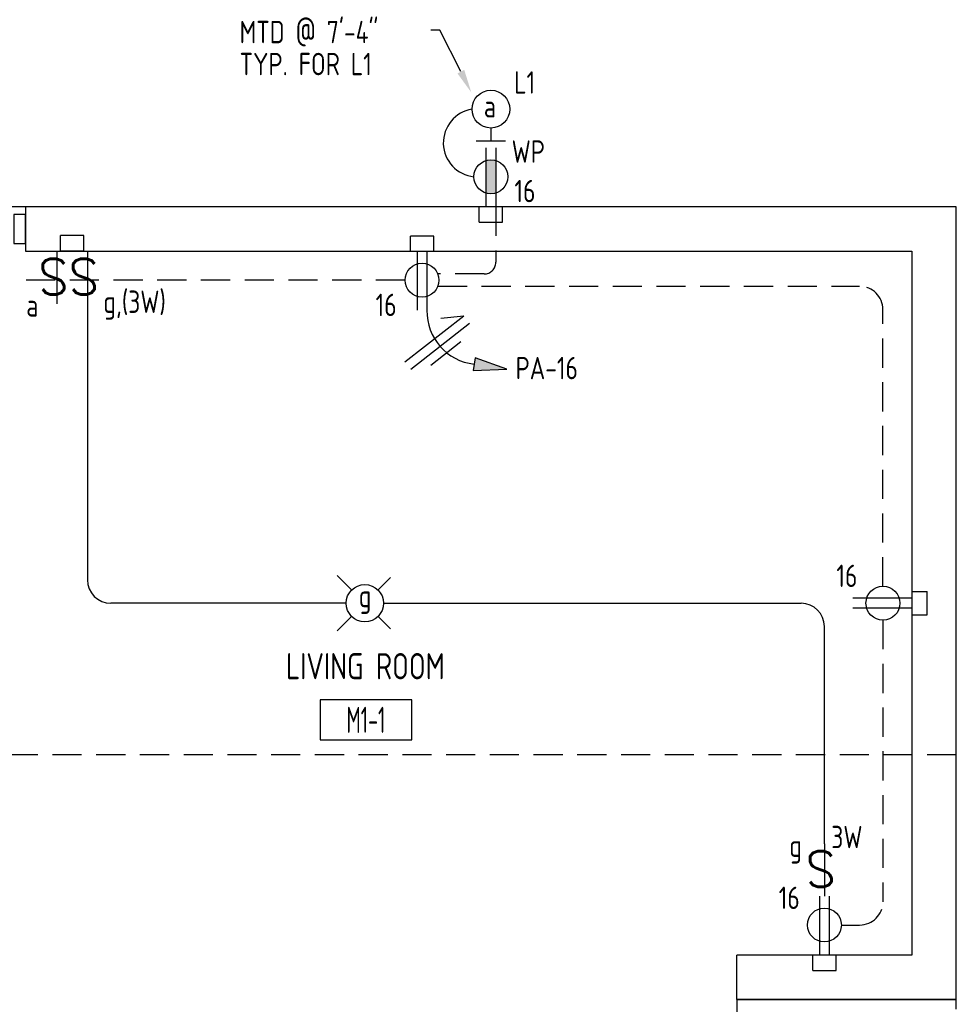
# Model space of a CAD drawing. Header units: inches. Extents: x 23373 to 25224, y 1575 to 4104.
# Tile 16 of 23: x 24523 to 24684, y 2707 to 2876. Entities that reach past the tile are written whole.
import ezdxf
from ezdxf import colors
from ezdxf.entities.mleader import LeaderData, LeaderLine
from ezdxf.enums import TextEntityAlignment as Align
from ezdxf.math import Vec2, Vec3

# ---------------------------------------------------------------- set-up
doc = ezdxf.new("R2010")
doc.units = ezdxf.units.IN
doc.header["$LTSCALE"] = 2
doc.header["$MEASUREMENT"] = 0
doc.linetypes.add('DASHED', pattern=[0.75, 0.5, -0.25])
doc.linetypes.add('HIDDEN', pattern=[0.375, 0.25, -0.125])
doc.layers.get('0').update_dxf_attribs({"color": 8, "linetype": 'CONTINUOUS'})
for name, color, linetype in [('a-door', 8, 'CONTINUOUS'), ('eeLight-LINE', 5, 'CONTINUOUS'), ('eeLightDist', 200, 'CONTINUOUS'), ('eeLightSwitches', 200, 'CONTINUOUS'), ('eeRecepDist', 120, 'CONTINUOUS'), ('eeRecepLINE', 120, 'HIDDEN'), ('G-SYMB', 1, 'CONTINUOUS'), ('roof', 8, 'DASHED'), ('Walls', 1, 'CONTINUOUS')]:
    doc.layers.add(name, color=color, linetype=linetype)
doc.styles.add('100-48', font='archstyl.shx', dxfattribs={"width": 0.9, "height": 4.8})
doc.styles.add('MED', font='archstyl.shx', dxfattribs={"width": 0.8, "height": 0.125})
doc.styles.get("Standard").update_dxf_attribs({"font": 'simplex.shx'})

# ---------------------------------------------------------------- blocks, each defined once
blk = doc.blocks.new('SP-SW')
at = {"layer": 'eeLightSwitches', "linetype": 'ByBlock'}
blk.add_line((0, 0), (0, 0.1873), dxfattribs=at)
blk.add_text('S', height=0.1272, dxfattribs=at).set_placement((-0.0418, 0.0268))
blk = doc.blocks.new('RECEP-gf')
at = {"layer": 'eeRecepDist'}
blk.add_hatch(color=256, dxfattribs=at).paths.add_polyline_path([(137.8165, 590.8342, 0.073698), (137.8191, 590.8518, 0.073698), (137.8165, 590.8693), (137.7006, 590.8693, 0.073698), (137.698, 590.8518, 0.073698), (137.7006, 590.8342)])
at = {"layer": 'eeRecepDist', "linetype": 'Continuous'}
for p, q in [((137.6553, 590.8693), (137.8662, 590.8693)), ((137.6553, 590.8342), (137.8662, 590.8342))]:
    blk.add_line(p, q, dxfattribs=at)
blk.add_circle((137.7585, 590.8518), 0.0606, dxfattribs=at)
blk = doc.blocks.new('WALL-LGT')
at = {"layer": 'eeLightDist', "linetype": 'ByBlock'}
for p, q in [((0, 0.0456), (0, 0)), ((-0.0525, 0), (0.0525, 0))]:
    blk.add_line(p, q, dxfattribs=at)
blk.add_circle((0, 0.1131), 0.0675, dxfattribs=at)
blk = doc.blocks.new('Recep-1')
at = {"layer": 'eeRecepDist', "linetype": 'Continuous'}
for p, q in [((0, 0.0176), (0.2108, 0.0176)), ((0, -0.0176), (0.2108, -0.0176))]:
    blk.add_line(p, q, dxfattribs=at)
blk.add_circle((0.1032, 0), 0.0606, dxfattribs=at)
blk = doc.blocks.new('CEIL-LGT')
at = {"layer": 'eeLightDist', "linetype": 'ByBlock'}
for p, q in [((-0.0477, 0.0477), (-0.0991, 0.0991)), ((0.047, 0.047), (0.0916, 0.0916)), ((-0.047, -0.047), (-0.0987, -0.0987)), ((0.0477, -0.0477), (0.0918, -0.0918))]:
    blk.add_line(p, q, dxfattribs=at)
blk.add_circle((0, 0), 0.0667, dxfattribs=at)
blk = doc.blocks.new('CAJA 4X4 RECEPT')
at = {"layer": 'eeRecepDist', "color": 9}
for p, q in [((24134, 2831.23), (24130, 2831.23)), ((24130, 2828.61), (24130, 2831.23)), ((24134, 2828.61), (24134, 2831.23)), ((24130, 2828.61), (24134, 2828.61))]:
    blk.add_line(p, q, dxfattribs=at)
blk = doc.blocks.new('CAJA 4X4 LUCES')
at = {"layer": 'eeLight-LINE', "color": 8, "ltscale": 2}
for p, q in [((24065.99, 2814.84), (24061.99, 2814.84)), ((24061.99, 2812.21), (24061.99, 2814.84)), ((24065.99, 2812.21), (24065.99, 2814.84)), ((24061.99, 2812.21), (24065.99, 2812.21))]:
    blk.add_line(p, q, dxfattribs=at)
blk = doc.blocks.new('HR RECEPT')
at = {"layer": 'eeRecepDist', "linetype": 'Continuous'}
blk.add_hatch(color=256, dxfattribs=at).paths.add_polyline_path([(-0.2131, -0.2833), (-0.1716, -0.1701), (-0.2169, -0.1628)])
for p, q in [((-0.1716, -0.1701), (-0.2169, -0.1628)), ((-0.2169, -0.1628), (-0.2131, -0.2833)), ((-0.2131, -0.2833), (-0.1716, -0.1701))]:
    blk.add_line(p, q, dxfattribs=at)
at = {"layer": 'eeRecepDist', "linetype": 'ByBlock'}
blk.add_arc((-0.0063, -0.1893), 0.1894, 88.0949, 173.0878, dxfattribs=at)
blk = doc.blocks.new('WiresA')
at = {"layer": 'eeRecepDist'}
for p, q in [((0, 0.1333), (0, -0.1333)), ((0.0333, 0.1333), (0.0768, 0.0641)), ((0.0333, 0.1333), (0.0333, -0.1333)), ((-0.0333, 0.0681), (-0.0333, -0.0681))]:
    blk.add_line(p, q, dxfattribs=at)
blk = doc.blocks.new('AINC-ROOMID')
at = {"layer": 'G-SYMB'}
blk.add_lwpolyline([(-0.2473, -0.3519), (0.2533, -0.3519), (0.2533, -0.1607), (-0.2473, -0.1607)], close=True, dxfattribs=at)
at = {"layer": 'G-SYMB', "color": 4, "linetype": 'Continuous', "style": 'MED', "oblique": -180, "text_generation_flag": 6}
for tag, p in [('%%UROOM-ID', (0, 0.2093)), ('%%USPAN', (0, 0))]:
    blk.add_attdef(tag, text='', height=0.125, rotation=180, dxfattribs=at).set_placement(p, align=Align.MIDDLE)
at = {"layer": 'G-SYMB', "color": 4, "linetype": 'Continuous', "style": 'MED', "text_generation_flag": 6, "width": 0.75}
blk.add_attdef('R-NUM', text='', height=0.125, rotation=180, dxfattribs=at).set_placement((0.003, -0.2563), align=Align.MIDDLE)

msp = doc.modelspace()

# ---------------------------------------------------------------- linework, layer by layer
msp.add_line((24524.27826488, 2843.85917105), (24488.27826488, 2843.85917105))
at = {"layer": 'a-door', "linetype": 'Continuous', "lineweight": -3}
msp.add_lwpolyline([(24522.27826488, 2837.54667105), (24524.27826488, 2837.54667105), (24524.27826488, 2842.54667105), (24522.27826488, 2842.54667105)], close=True, dxfattribs=at)
at = {"layer": 'eeLight-LINE', "ltscale": 2}
for p, q in [((24534.89529993, 2827.24475094), (24534.89529993, 2779.86148088)), ((24579.26576501, 2775.86148088), (24538.89529993, 2775.86148088)), ((24585.66576475, 2775.86148088), (24657.27873624, 2775.86148088)), ((24661.27873624, 2734.59832284), (24661.27873624, 2771.86148088))]:
    msp.add_line(p, q, dxfattribs=at)
for centre, radius, start, end in [((24601.77603589, 2854.84514311), 5.84837318, 99.0824851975, 264.1802236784), ((24538.89529993, 2779.86148088), 4, 180, 270), ((24657.27873624, 2771.86148088), 4, 0, 90)]:
    msp.add_arc(centre, radius, start, end, dxfattribs=at)
at = {"layer": 'eeRecepLINE', "ltscale": 10}
for p, q in [((24604.93410087, 2843.86148088), (24604.93410087, 2834.34393483)), ((24589.37051269, 2831.28180425), (24498.81905463, 2831.28223885)), ((24602.93410087, 2832.34393483), (24594.98515185, 2832.34393483)), ((24594.98934575, 2830.23074227), (24667.32386239, 2830.23074227)), ((24671.32421275, 2778.76923301), (24671.32386239, 2826.23074227)), ((24671.32330913, 2772.95372869), (24671.32330913, 2724.65171737)), ((24664.18601707, 2720.65171737), (24667.32330913, 2720.65171737))]:
    msp.add_line(p, q, dxfattribs=at)
for centre, radius, start, end in [((24602.93410087, 2834.34393483), 2, 270, 0), ((24667.32386239, 2826.23074227), 4, 0, 90), ((24667.32330913, 2724.65171737), 4, 270, 0)]:
    msp.add_arc(centre, radius, start, end, dxfattribs=at)
at = {"layer": 'roof', "ltscale": 5}
for p, q in [((24683.90326488, 2749.85917105), (24369.77826488, 2749.85917105)), ((24683.90326488, 2707.85917105), (24683.90326488, 2749.85917105))]:
    msp.add_line(p, q, dxfattribs=at)
at = {"layer": 'Walls'}
for p, q in [((24683.90326488, 2843.85917105), (24524.27826488, 2843.85917105)), ((24524.27826488, 2843.85917105), (24524.27826488, 2836.23417105)), ((24683.90326488, 2707.85917105), (24683.90326488, 2843.85917105)), ((24524.27826488, 2836.23417105), (24676.27826488, 2836.23417105)), ((24676.27826488, 2836.23417105), (24676.27826488, 2715.48417105)), ((24676.27826488, 2715.48417105), (24646.27826488, 2715.48417105)), ((24646.27826488, 2707.85917105), (24646.27826488, 2715.48417105)), ((24683.90326488, 2707.85917105), (24646.27826488, 2707.85917105)), ((24646.27826488, 2707.85917105), (24683.90326488, 2707.85917105)), ((24646.27826488, 2707.85917105), (24646.27826488, 2700.23417105)), ((24683.90326488, 2706.23417149), (24683.90326488, 2707.85917105))]:
    msp.add_line(p, q, dxfattribs=at)

# ---------------------------------------------------------------- block references
ref = msp.add_blockref('AINC-ROOMID', (24582.55733661, 2765.06213964), dxfattribs=dict(xscale=31.40809428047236, yscale=35.94597718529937, zscale=31.40809428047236))
ref.add_attrib('%%USPAN', 'LIVING ROOM', dxfattribs={"layer": 'G-SYMB', "color": 4, "linetype": 'Continuous', "height": 4.4932471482, "rotation": 180, "style": 'MED', "text_generation_flag": 6, "width": 0.873758}).set_placement((24582.55733661, 2765.06213964), align=Align.MIDDLE)
ref.add_attrib('R-NUM', 'M1-1', dxfattribs={"layer": 'G-SYMB', "color": 4, "linetype": 'Continuous', "height": 4.493247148, "rotation": 180, "style": 'MED', "text_generation_flag": 6, "width": 0.655319}).set_placement((24582.65080637, 2755.84919489), align=Align.MIDDLE)
at = {"layer": 'eeLight-LINE'}
for name, p in [('CAJA 4X4 RECEPT', (472.09222155, 12.62730984)), ('CAJA 4X4 LUCES', (468.28865089, 24.09346052)), ('CAJA 4X4 RECEPT', (460.27972155, 7.62730984)), ('CAJA 4X4 RECEPT', (529.27972155, -115.74769016))]:
    msp.add_blockref(name, p, dxfattribs=at)
at = {"layer": 'eeLightDist', "xscale": 48, "yscale": 48, "zscale": 48}
for name, p in [('WALL-LGT', (24604.09076488, 2855.19361042)), ('CEIL-LGT', (24582.46576488, 2775.86148088))]:
    msp.add_blockref(name, p, dxfattribs=at)
at = {"layer": 'eeLightSwitches', "xscale": 48, "yscale": 48, "zscale": 48, "rotation": 180}
for p in [(24529.66458494, 2836.23648088), (24534.89529993, 2836.23648088), (24661.27873624, 2734.59832284)]:
    msp.add_blockref('SP-SW', p, dxfattribs=at)
at = {"layer": 'eeRecepDist', "xscale": 48, "yscale": 48, "zscale": 48}
for name, p, rotation in [('RECEP-gf', (-3756.79463677, 9461.43730169), 270), ('Recep-1', (24592.27873624, 2836.23656111), 269.9945491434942), ('HR RECEPT', (24593.12110945, 2826.1164491), 90.64829250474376), ('Recep-1', (24676.27818465, 2775.86100952), 179.9945491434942), ('Recep-1', (24661.27873624, 2725.6065929), 269.9945491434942)]:
    msp.add_blockref(name, p, dxfattribs=dict(at, rotation=rotation))
at = {"layer": 'eeRecepDist'}
for p in [(472.09222155, 12.62730984), (460.27972155, 7.62730984)]:
    msp.add_blockref('CAJA 4X4 RECEPT', p, dxfattribs=at)
at = {"layer": 'eeRecepDist', "rotation": 270}
msp.add_blockref('CAJA 4X4 RECEPT', (21847.66909384, 26907.86002422), dxfattribs=at)
at = {"layer": 'eeRecepLINE', "xscale": -48.00000000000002, "yscale": 47.99999999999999, "zscale": 48, "rotation": 308.0835105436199}
msp.add_blockref('WiresA', (24595.37344955, 2819.92529938), dxfattribs=at)

# ---------------------------------------------------------------- texts
at = {"layer": 'eeLight-LINE', "color": 4, "style": '100-48', "width": 0.9}
for s, p in [('MTD @ 7\'-4"', (24560.97930616, 2871.93276336)), ('TYP. FOR L1', (24560.97930616, 2866.44238846)), ('L1', (24608.07630472, 2863.28137806)), ('a', (24602.87739041, 2859.20246946)), ('g,(3W)', (24537.61878911, 2825.65820131)), ('a', (24524.40116469, 2825.0443815)), ('g', (24581.43498696, 2775.18190337)), ('3W', (24662.46135144, 2733.82524029)), ('g', (24655.25543132, 2732.34041996))]:
    msp.add_text(s, height=3.84, dxfattribs=at).set_placement(p)
at = {"layer": 'eeRecepDist', "style": '100-48', "width": 0.9}
for s, p in [('WP', (24607.64130813, 2851.43203565)), ('16', (24608.12600648, 2844.66130905)), ('16', (24584.31308177, 2825.11883614)), ('PA-16', (24608.32627632, 2814.28350427)), ('16', (24663.33904408, 2778.6380838)), ('16', (24653.4508213, 2723.39330837))]:
    msp.add_text(s, height=3.84, dxfattribs=at).set_placement(p)

# ---------------------------------------------------------------- leaders
at = {"layer": 'eeLight-LINE', "color": 1, "ltscale": 2}
ml = msp.add_multileader_mtext('Standard', dxfattribs=at)
ml.set_content('', color=1)
ml.set_leader_properties()
ml.build(insert=Vec2(0, 0))
ml.multileader.update_dxf_attribs({"text_right_attachment_type": 6, "dogleg_length": 0.36})
ctx = ml.context
ctx.base_point, ctx.char_height, ctx.landing_gap_size, ctx.plane_origin = Vec3(24593.67614118, 2874.26779244), 0.18, 0.09, Vec3(24600.73043315, 2863.4815145)
ctx.right_attachment, ctx.text_align_type = 6, 2
notes = []
notes.append((ctx, [(0, (1, 1, 0), (24595.35657992, 2874.17779244), (-1, 0), 1.50043874, [(0, [(24600.73043315, 2863.4815145)], 0, [])])]))
ctx.mtext.insert, ctx.mtext.alignment, ctx.mtext.flow_direction = Vec3(24593.76614118, 2874.35779244), 3, 5
for ctx, leaders in notes:
    for number, flags, end, landing, length, lines in leaders:
        leader = LeaderData()
        leader.index, (leader.has_last_leader_line, leader.has_dogleg_vector, leader.attachment_direction) = number, flags
        leader.last_leader_point, leader.dogleg_vector, leader.dogleg_length = Vec3(end), Vec3(landing), length
        for number, points, colour, breaks in lines:
            line = LeaderLine()
            line.index, line.vertices, line.color, line.breaks = number, Vec3.list(points), colors.encode_raw_color(colour), breaks
            leader.lines.append(line)
        ctx.leaders.append(leader)

doc.saveas('drawing.dxf')
